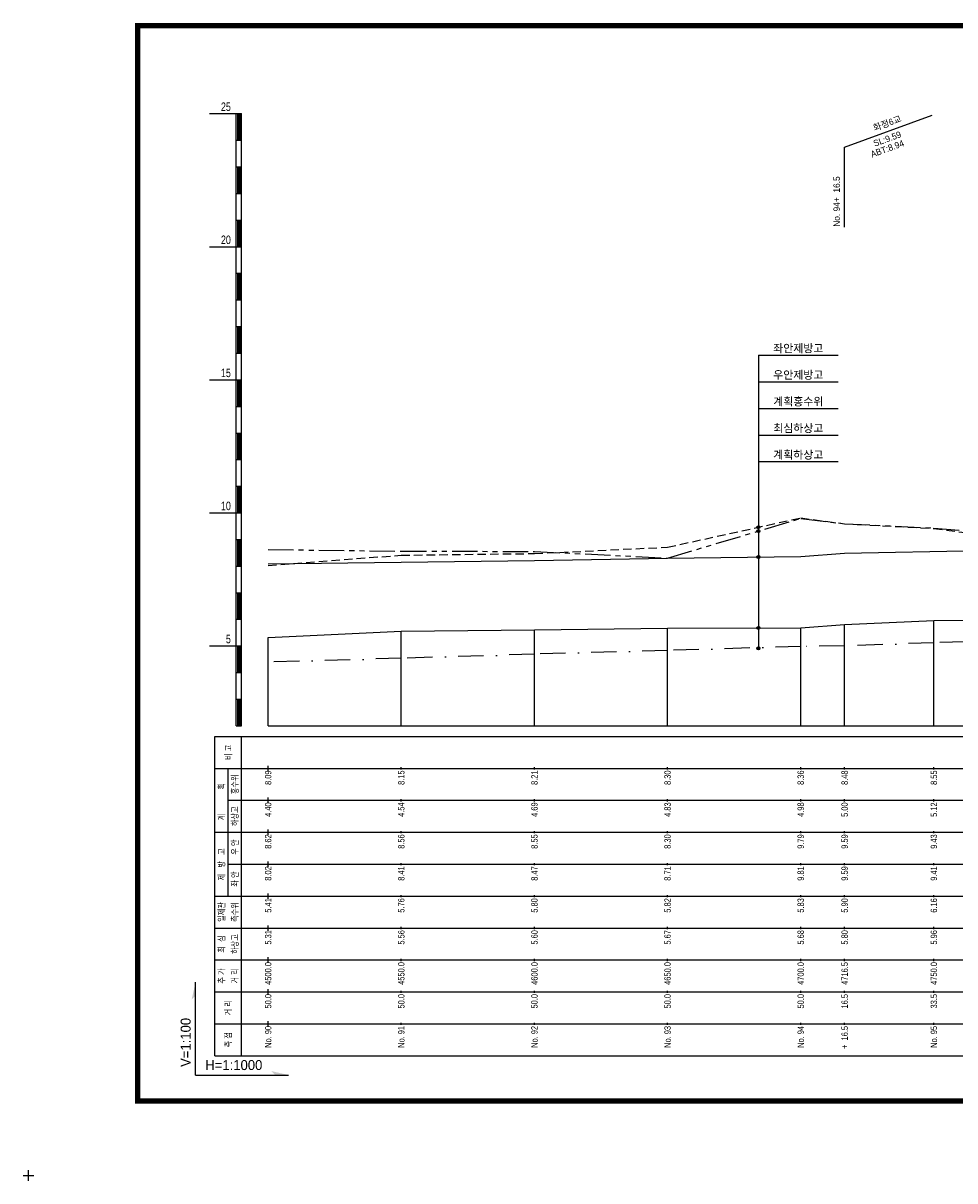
# Model space of a CAD drawing. Header units: metres. Extents: x -2 to 1691, y -14 to 5352.
# Tile 19 of 23: x -2 to 348, y 4306 to 4741. Entities that reach past the tile are written whole.
import ezdxf
from ezdxf.enums import TextEntityAlignment as Align

# ---------------------------------------------------------------- set-up
doc = ezdxf.new("R2010")
doc.units = ezdxf.units.M
doc.header["$LTSCALE"] = 5
for name, pattern in [('CENTER', [50.8, 31.75, -6.35, 6.35, -6.35]), ('DASHDOT2', [12.7, 6.35, -3.175, 0, -3.175]), ('DASHED', [19.05, 12.7, -6.35]), ('PHANTOMX2', [127, 63.5, -12.7, 12.7, -12.7, 12.7, -12.7])]:
    doc.linetypes.add(name, pattern=pattern)
for name, color, linetype in [('BOX', 6, 'CONTINUOUS'), ('DT1', 3, 'CONTINUOUS'), ('FORM', 7, 'CONTINUOUS'), ('LT1', 4, 'CONTINUOUS'), ('ST1', 7, 'CONTINUOUS'), ('계획하상', 6, 'CONTINUOUS'), ('계획홍수위', 6, 'CONTINUOUS'), ('우안제방고', 3, 'CONTINUOUS'), ('좌안제방고', 2, 'CONTINUOUS')]:
    doc.layers.add(name, color=color, linetype=linetype)
doc.styles.get("Standard").update_dxf_attribs({"font": 'Gulim.ttf', "width": 0.8})
doc.styles.add('굴림', font='Gulim.ttf')

msp = doc.modelspace()

# ---------------------------------------------------------------- hatches: boundary and pattern name
at = {"layer": 'LT1', "linetype": 'Continuous'}
h = msp.add_hatch(color=2, dxfattribs=at)
edge = h.paths.add_edge_path()
edge.add_arc((274.1, 4551.6), 0.549, 0, 360)
h = msp.add_hatch(color=2, dxfattribs=at)
edge = h.paths.add_edge_path()
edge.add_arc((274.1, 4550.16), 0.549, 0, 360)
h = msp.add_hatch(color=2, dxfattribs=at)
edge = h.paths.add_edge_path()
edge.add_arc((274.1, 4540.41), 0.549, 0, 360)
h = msp.add_hatch(color=2, dxfattribs=at)
edge = h.paths.add_edge_path()
edge.add_arc((274.1, 4513.77), 0.549, 0, 360)
h = msp.add_hatch(color=2, dxfattribs=at)
edge = h.paths.add_edge_path()
edge.add_arc((274.1, 4506.1), 0.549, 0, 360)

# ---------------------------------------------------------------- linework, layer by layer
at = {"layer": 'BOX', "color": 6, "linetype": 'Continuous', "const_width": 2}
msp.add_lwpolyline([(41, 4336), (619, 4336), (619, 4740), (41, 4740)], close=True, dxfattribs=at)
at = {"layer": 'FORM', "color": 7}
for q in [(62.76, 4380.64), (97.64, 4345.76)]:
    msp.add_line((62.76, 4345.76), q, dxfattribs=at)
for points in [[(62.76, 4380.64), (61.26, 4374.14), (62.76, 4375.64)], [(97.64, 4345.76), (91.14, 4347.26), (92.64, 4345.76)]]:
    msp.add_solid(points, dxfattribs=at)
at = {"layer": 'LT1', "linetype": 'Continuous'}
for p, q in [((68, 4707), (78, 4707)), ((78, 4477), (78, 4707)), ((78, 4707), (80, 4707)), ((78.5, 4706.8), (78.5, 4697.2)), ((79, 4706.8), (79, 4697.2)), ((79.5, 4706.8), (79.5, 4697.2)), ((80, 4477), (80, 4707)), ((306.5, 4694.4), (339.39, 4706.37)), ((78, 4697), (80, 4697)), ((306.5, 4664.4), (306.5, 4694.4)), ((78, 4687), (80, 4687)), ((78.5, 4686.8), (78.5, 4677.2)), ((79, 4686.8), (79, 4677.2)), ((79.5, 4686.8), (79.5, 4677.2)), ((78, 4677), (80, 4677)), ((78, 4667), (80, 4667)), ((78.5, 4666.8), (78.5, 4657.2)), ((79, 4666.8), (79, 4657.2)), ((79.5, 4666.8), (79.5, 4657.2)), ((68, 4657), (78, 4657)), ((78, 4657), (80, 4657)), ((78, 4647), (80, 4647)), ((78.5, 4646.8), (78.5, 4637.2)), ((79, 4646.8), (79, 4637.2)), ((79.5, 4646.8), (79.5, 4637.2)), ((78, 4637), (80, 4637)), ((78, 4627), (80, 4627)), ((78.5, 4626.8), (78.5, 4617.2)), ((79, 4626.8), (79, 4617.2)), ((79.5, 4626.8), (79.5, 4617.2)), ((78, 4617), (80, 4617)), ((68, 4607), (78, 4607)), ((78, 4607), (80, 4607)), ((78.5, 4606.8), (78.5, 4597.2)), ((79, 4606.8), (79, 4597.2)), ((79.5, 4606.8), (79.5, 4597.2)), ((78, 4597), (80, 4597)), ((78, 4587), (80, 4587)), ((78.5, 4586.8), (78.5, 4577.2)), ((79, 4586.8), (79, 4577.2)), ((79.5, 4586.8), (79.5, 4577.2)), ((78, 4577), (80, 4577)), ((78, 4567), (80, 4567)), ((78.5, 4566.8), (78.5, 4557.2)), ((79, 4566.8), (79, 4557.2)), ((79.5, 4566.8), (79.5, 4557.2)), ((68, 4557), (78, 4557)), ((78, 4557), (80, 4557)), ((78, 4547), (80, 4547)), ((78.5, 4546.8), (78.5, 4537.2)), ((79, 4546.8), (79, 4537.2)), ((79.5, 4546.8), (79.5, 4537.2)), ((78, 4537), (80, 4537)), ((78, 4527), (80, 4527)), ((78.5, 4526.8), (78.5, 4517.2)), ((79, 4526.8), (79, 4517.2)), ((79.5, 4526.8), (79.5, 4517.2)), ((78, 4517), (80, 4517)), ((340, 4477), (340, 4516.6)), ((140, 4477), (140, 4512.6)), ((190, 4477), (190, 4513)), ((240, 4477), (240, 4513.7)), ((290, 4477), (290, 4513.8)), ((306.5, 4477), (306.5, 4515)), ((68, 4507), (78, 4507)), ((78, 4507), (80, 4507)), ((78.5, 4506.8), (78.5, 4497.2)), ((79, 4506.8), (79, 4497.2)), ((79.5, 4506.8), (79.5, 4497.2)), ((90, 4477), (90, 4510.1)), ((78, 4497), (80, 4497)), ((78, 4487), (80, 4487)), ((78.5, 4486.8), (78.5, 4477.2)), ((79, 4486.8), (79, 4477.2)), ((79.5, 4486.8), (79.5, 4477.2)), ((78, 4477), (80, 4477)), ((90, 4477), (590, 4477)), ((90, 4460), (90, 4462)), ((140, 4460.6), (140, 4461.4)), ((190, 4460.6), (190, 4461.4)), ((240, 4460.6), (240, 4461.4)), ((290, 4460.6), (290, 4461.4)), ((306.5, 4460.6), (306.5, 4461.4)), ((340, 4460.6), (340, 4461.4)), ((90, 4448), (90, 4450)), ((140, 4448.6), (140, 4449.4)), ((190, 4448.6), (190, 4449.4)), ((240, 4448.6), (240, 4449.4)), ((290, 4448.6), (290, 4449.4)), ((306.5, 4448.6), (306.5, 4449.4)), ((340, 4448.6), (340, 4449.4)), ((90, 4436), (90, 4438)), ((140, 4436.6), (140, 4437.4)), ((190, 4436.6), (190, 4437.4)), ((240, 4436.6), (240, 4437.4)), ((290, 4436.6), (290, 4437.4)), ((306.5, 4436.6), (306.5, 4437.4)), ((340, 4436.6), (340, 4437.4)), ((90, 4424), (90, 4426)), ((140, 4424.6), (140, 4425.4)), ((190, 4424.6), (190, 4425.4)), ((240, 4424.6), (240, 4425.4)), ((290, 4424.6), (290, 4425.4)), ((306.5, 4424.6), (306.5, 4425.4)), ((340, 4424.6), (340, 4425.4)), ((90, 4412), (90, 4414)), ((140, 4412.6), (140, 4413.4)), ((190, 4412.6), (190, 4413.4)), ((240, 4412.6), (240, 4413.4)), ((290, 4412.6), (290, 4413.4)), ((306.5, 4412.6), (306.5, 4413.4)), ((340, 4412.6), (340, 4413.4)), ((90, 4400), (90, 4402)), ((140, 4400.6), (140, 4401.4)), ((190, 4400.6), (190, 4401.4)), ((240, 4400.6), (240, 4401.4)), ((290, 4400.6), (290, 4401.4)), ((306.5, 4400.6), (306.5, 4401.4)), ((340, 4400.6), (340, 4401.4)), ((90, 4388), (90, 4390)), ((140, 4388.6), (140, 4389.4)), ((190, 4388.6), (190, 4389.4)), ((240, 4388.6), (240, 4389.4)), ((290, 4388.6), (290, 4389.4)), ((306.5, 4388.6), (306.5, 4389.4)), ((340, 4388.6), (340, 4389.4)), ((90, 4376), (90, 4378)), ((140, 4376.6), (140, 4377.4)), ((190, 4376.6), (190, 4377.4)), ((240, 4376.6), (240, 4377.4)), ((290, 4376.6), (290, 4377.4)), ((306.5, 4376.6), (306.5, 4377.4)), ((340, 4376.6), (340, 4377.4)), ((90, 4364), (90, 4366)), ((140, 4364.6), (140, 4365.4)), ((190, 4364.6), (190, 4365.4)), ((240, 4364.6), (240, 4365.4)), ((290, 4364.6), (290, 4365.4)), ((306.5, 4364.6), (306.5, 4365.4)), ((340, 4364.6), (340, 4365.4))]:
    msp.add_line(p, q, dxfattribs=at)
at = {"layer": 'LT1', "color": 2, "linetype": 'Continuous'}
for points in [[(274.1, 4616.24), (304.1, 4616.24)], [(274.1, 4616.24), (274.1, 4506.1)], [(274.1, 4606.24), (304.1, 4606.24)], [(274.1, 4596.24), (304.1, 4596.24)], [(274.1, 4586.24), (304.1, 4586.24)], [(274.1, 4576.24), (304.1, 4576.24)]]:
    msp.add_lwpolyline(points, dxfattribs=at)
at = {"layer": 'LT1', "linetype": 'Continuous'}
msp.add_lwpolyline([(90, 4510.1), (90, 4510.1), (140, 4512.6), (140, 4512.6), (190, 4513), (240, 4513.7), (290, 4513.8), (306.5, 4515), (340, 4516.6), (340, 4516.6), (390, 4516.8), (390, 4516.8), (390, 4516.8), (440, 4517), (440, 4517), (490, 4517.9), (490, 4517.9), (540, 4518.4), (540, 4518.4), (590, 4519.1)], dxfattribs=at)
at = {"layer": 'LT1', "color": 2, "linetype": 'Continuous'}
for centre in [(274.1, 4551.6), (274.1, 4550.16), (274.1, 4540.41), (274.1, 4513.77), (274.1, 4506.1)]:
    msp.add_circle(centre, 0.549, dxfattribs=at)
at = {"layer": 'ST1', "linetype": 'Continuous'}
for p, q in [((70, 4353), (70, 4473)), ((70, 4473), (600, 4473)), ((80, 4353), (80, 4473)), ((70, 4461), (600, 4461)), ((75, 4437), (75, 4461)), ((75, 4449), (600, 4449)), ((70, 4437), (600, 4437)), ((75, 4413), (75, 4437)), ((75, 4425), (600, 4425)), ((70, 4413), (600, 4413)), ((70, 4401), (600, 4401)), ((70, 4389), (600, 4389)), ((70, 4377), (600, 4377)), ((70, 4365), (600, 4365)), ((70, 4353), (600, 4353)), ((-2, 4308), (2, 4308)), ((0, 4306), (0, 4310))]:
    msp.add_line(p, q, dxfattribs=at)
at = {"layer": '계획하상', "linetype": 'DASHDOT2', "ltscale": 0.3}
msp.add_lwpolyline([(590, 4515.61), (490, 4512.7), (440, 4511.2), (390, 4509.7), (340, 4508.2), (306.5, 4507), (290, 4506.8), (240, 4505.3), (190, 4503.9), (140, 4502.35), (90, 4500.96)], dxfattribs=at)
at = {"layer": '계획홍수위', "linetype": 'CENTER'}
msp.add_lwpolyline([(90, 4537.9), (140, 4538.5), (190, 4539.1), (240, 4540), (290, 4540.6), (306.5, 4541.8), (390, 4543.5), (440, 4544.4), (490, 4545.4), (540, 4545.9), (590, 4546.9)], dxfattribs=at)
at = {"layer": '우안제방고', "linetype": 'PHANTOMX2', "ltscale": 0.03}
msp.add_lwpolyline([(90, 4543.2), (90, 4543.2), (140, 4542.6), (140, 4542.6), (190, 4542.5), (240, 4540), (290, 4554.9), (306.5, 4552.9), (340, 4551.3), (340, 4551.3), (390, 4546.8), (390, 4546.8), (390, 4546.8), (440, 4547.8), (440, 4547.8), (490, 4550.2), (490, 4550.2), (540, 4551.4), (590, 4554.9), (590, 4554.9)], dxfattribs=at)
at = {"layer": '좌안제방고', "linetype": 'DASHED', "ltscale": 0.05}
msp.add_lwpolyline([(90, 4537.2), (90, 4537.2), (140, 4541.1), (140, 4541.1), (190, 4541.7), (240, 4544.1), (290, 4555.1), (306.5, 4552.9), (340, 4551.1), (340, 4551.1), (390, 4544.5), (390, 4544.5), (390, 4544.5), (440, 4542.6), (490, 4546.6), (490, 4546.6), (490, 4546.6), (540, 4549.5), (590, 4553.1), (590, 4553.1)], dxfattribs=at)

# ---------------------------------------------------------------- texts
at = {"layer": 'DT1', "linetype": 'Continuous', "width": 0.8}
for s, p in [('25', (76, 4708)), ('20', (76, 4658)), ('15', (76, 4608)), ('10', (76, 4558)), ('5', (76, 4508))]:
    msp.add_text(s, height=3.2, dxfattribs=at).set_placement(p, align=Align.RIGHT)
at = {"layer": 'DT1', "linetype": 'Continuous'}
for s, p in [('화정6교', (322.5, 4703.39)), ('SL:9.59', (322.5, 4697.52)), ('ABT:8.94', (322.5, 4693.81))]:
    msp.add_text(s, height=2.4, rotation=20, dxfattribs=at).set_placement(p, align=Align.MIDDLE_CENTER)
msp.add_text('No. 94+  16.5', height=2.4, rotation=90, dxfattribs=at).set_placement((303.5, 4664.5), align=Align.MIDDLE_LEFT)
for s, p in [('좌안제방고', (289.1, 4618.82)), ('우안제방고', (289.1, 4608.82)), ('계획홍수위', (289.1, 4598.82)), ('최심하상고', (289.1, 4588.82)), ('계획하상고', (289.1, 4578.82))]:
    msp.add_text(s, height=3, dxfattribs=at).set_placement(p, align=Align.MIDDLE_CENTER)
at = {"layer": 'DT1', "linetype": 'Continuous', "width": 0.8}
for s, p in [('비 고', (75.06, 4467)), ('  획', (72.5, 4453.5)), ('홍수위', (77.5, 4455)), ('하상고', (77.5, 4443)), ('   계', (72.5, 4441.5)), (' 우 안', (77.5, 4431)), ('제   방   고', (72.5, 4424.91)), (' 좌 안', (77.5, 4419)), ('일제관', (72.5, 4407)), ('측수위', (77.5, 4407)), ('하상고', (77.5, 4395)), ('최  심', (72.5, 4395)), ('추 가', (72.5, 4383)), ('거 리', (77.5, 4383)), ('거 리', (75, 4371)), ('측 점', (75, 4359))]:
    msp.add_text(s, height=2.4, rotation=90, dxfattribs=at).set_placement(p, align=Align.MIDDLE_CENTER)
at = {"layer": 'DT1', "linetype": 'PHANTOMX2', "width": 0.8}
for s, p in [('8.09', (90, 4460.2)), ('8.15', (140, 4460.2)), ('8.21', (190, 4460.2)), ('8.30', (240, 4460.2)), ('8.36', (290, 4460.2)), ('8.48', (306.5, 4460.2)), ('8.55', (340, 4460.2)), ('  8.62', (90, 4436.2)), ('  8.56', (140, 4436.2)), ('  8.55', (190, 4436.2)), ('  8.30', (240, 4436.2)), ('  9.79', (290, 4436.2)), ('  9.59', (306.5, 4436.2)), ('  9.43', (340, 4436.2))]:
    msp.add_text(s, height=2.4, rotation=90, dxfattribs=at).set_placement(p, align=Align.MIDDLE_RIGHT)
at = {"layer": 'DT1', "color": 2, "linetype": 'PHANTOMX2', "width": 0.8}
for s, p in [('4.40', (90, 4448.2)), ('4.54', (140, 4448.2)), ('4.69', (190, 4448.2)), ('4.83', (240, 4448.2)), ('4.98', (290, 4448.2)), ('5.00', (306.5, 4448.2)), ('5.12', (340, 4448.2))]:
    msp.add_text(s, height=2.4, rotation=90, dxfattribs=at).set_placement(p, align=Align.MIDDLE_RIGHT)
at = {"layer": 'DT1', "linetype": 'CENTER', "width": 0.8}
for s, p in [('  8.02', (90, 4424.2)), ('  8.41', (140, 4424.2)), ('  8.47', (190, 4424.2)), ('  8.71', (240, 4424.2)), ('  9.81', (290, 4424.2)), ('  9.59', (306.5, 4424.2)), ('  9.41', (340, 4424.2))]:
    msp.add_text(s, height=2.4, rotation=90, dxfattribs=at).set_placement(p, align=Align.MIDDLE_RIGHT)
at = {"layer": 'DT1', "linetype": 'DASHED', "width": 0.8}
for s, p in [('  5.41', (90, 4412.2)), ('  5.76', (140, 4412.2)), ('  5.80', (190, 4412.2)), ('  5.82', (240, 4412.2)), ('  5.83', (290, 4412.2)), ('  5.90', (306.5, 4412.2)), ('  6.16', (340, 4412.2))]:
    msp.add_text(s, height=2.4, rotation=90, dxfattribs=at).set_placement(p, align=Align.MIDDLE_RIGHT)
at = {"layer": 'DT1', "linetype": 'Continuous', "width": 0.8}
for s, p in [('  5.31', (90, 4400.2)), ('  5.56', (140, 4400.2)), ('  5.60', (190, 4400.2)), ('  5.67', (240, 4400.2)), ('  5.68', (290, 4400.2)), ('  5.80', (306.5, 4400.2)), ('  5.96', (340, 4400.2)), ('  4500.0', (90, 4388.2)), ('  4550.0', (140, 4388.2)), ('  4600.0', (190, 4388.2)), ('  4650.0', (240, 4388.2)), ('  4700.0', (290, 4388.2)), ('4716.5', (306.5, 4388.2)), ('  4750.0', (340, 4388.2)), ('50.0', (90, 4376.2)), ('50.0', (140, 4376.2)), ('50.0', (190, 4376.2)), ('  50.0', (240, 4376.2)), ('  50.0', (290, 4376.2)), ('16.5', (306.5, 4376.2)), ('33.5', (340, 4376.2)), ('No. 90', (90, 4364.2)), ('No. 91', (140, 4364.2)), ('No. 92', (190, 4364.2)), ('No. 93', (240, 4364.2)), ('No. 94', (290, 4364.2)), ('+  16.5', (306.5, 4364.2)), ('No. 95', (340, 4364.2))]:
    msp.add_text(s, height=2.4, rotation=90, dxfattribs=at).set_placement(p, align=Align.MIDDLE_RIGHT)
at = {"layer": 'FORM', "color": 7, "style": '굴림'}
msp.add_text('V=1:100', height=3.75, rotation=90, dxfattribs=at).set_placement((60.89, 4348.81))
msp.add_text('H=1:1000', height=3.75, dxfattribs=at).set_placement((66.41, 4347.64))

doc.saveas('drawing.dxf')
